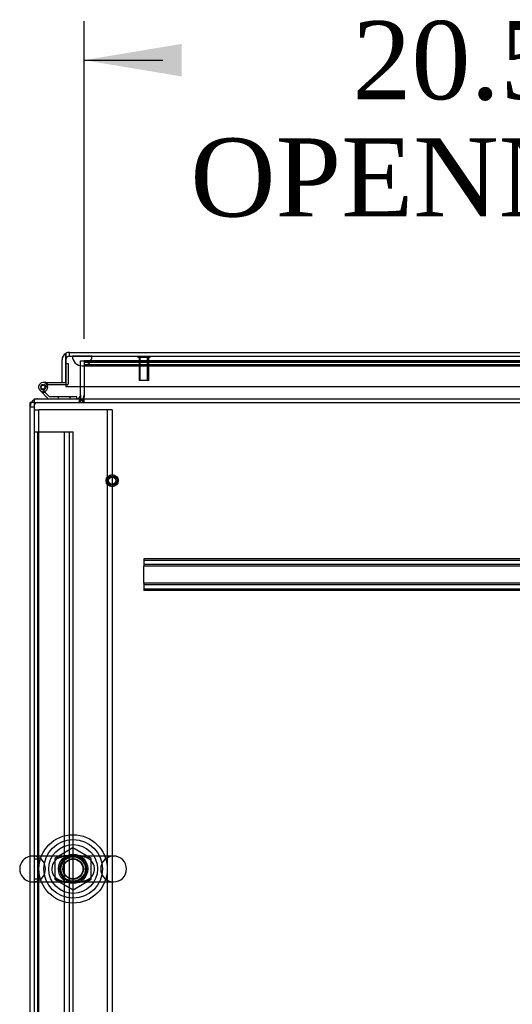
# Model space of a CAD drawing. Header units: inches. Extents: x 1 to 359, y -2 to 239.
# Tile 18 of 99: x 99 to 111, y 26 to 51. Entities that reach past the tile are written whole.
import ezdxf
from ezdxf.enums import TextEntityAlignment as Align
from ezdxf.lldxf.tags import DXFTag

# ---------------------------------------------------------------- set-up
doc = ezdxf.new("R2010")
doc.units = ezdxf.units.IN
doc.header["$MEASUREMENT"] = 0
for name, color, linetype in [('COM50677-1', 7, 'Continuous'), ('COM53964-2', 7, 'Continuous'), ('COM54746-60', 7, 'Continuous'), ('COM70215', 7, 'Continuous'), ('COM70220', 7, 'Continuous'), ('COM71195-6', 7, 'Continuous'), ('COM71197-1', 7, 'Continuous'), ('COM71302-1', 7, 'Continuous'), ('COM71303-1', 7, 'Continuous'), ('Default', 7, 'Continuous'), ('NTS18024', 7, 'Continuous'), ('SCS86414', 7, 'Continuous'), ('STD26258', 7, 'Continuous'), ('WAF25377', 7, 'Continuous'), ('WAM254785', 7, 'Continuous')]:
    doc.layers.add(name, color=color, linetype=linetype)
doc.styles.add('SEACAD_Times_New_Roman', font='times.ttf')
tags = doc.linetypes.add('HIDDEN2', pattern=[0.1875, 0.125, -0.0625]).pattern_tags.tags
tags[6:7] = [DXFTag(74, 4), DXFTag(75, 0), DXFTag(340, '0'), DXFTag(46, 0.0), DXFTag(50, 0.0), DXFTag(44, 0.0), DXFTag(45, 0.0)]
tags[4:5] = [DXFTag(74, 4), DXFTag(75, 0), DXFTag(340, '0'), DXFTag(46, 0.0), DXFTag(50, 0.0), DXFTag(44, 0.0), DXFTag(45, 0.0)]
doc.dimstyles.new('HAMMOND_(STH_-_540x360)', dxfattribs={"dimtxt": 2, "dimasz": 2.5, "dimexe": 1, "dimexo": 1, "dimgap": 0.5, "dimtad": 0, "dimtih": 1, "dimtoh": 1, "dimzin": 0, "dimdsep": 46, "dimtxsty": 'SEACAD_Times_New_Roman', "dimblk1": '_SE_FILLED', "dimblk2": '_SE_FILLED', "dimsah": 1, "dimcen": 1, "dimadec": 0, "dimazin": 0, "dimtfac": 0.8, "dimtofl": 0, "dimtmove": 0, "dimatfit": 3, "dimfxl": 1, "dimtolj": 1, "dimtzin": 0, "dimarcsym": 0})

# ---------------------------------------------------------------- blocks, each defined once
blk = doc.blocks.new('SE2')
at = {"layer": 'COM50677-1', "color": 7, "linetype": 'HIDDEN2'}
for p, q in [((98.91, 41.076), (99.035, 41.076)), ((99.095, 41.076), (99.035, 41.076)), ((99.035, 17.576), (99.035, 41.076)), ((100.725, 41.076), (99.095, 41.076)), ((100.785, 41.076), (100.725, 41.076)), ((100.785, 41.076), (100.785, 17.576)), ((100.91, 41.076), (100.785, 41.076)), ((100.91, 41.076), (100.91, 17.576))]:
    blk.add_line(p, q, dxfattribs=at)
blk.add_circle((99.91, 29.326), 0.375, dxfattribs=at)
at = {"layer": 'COM53964-2', "color": 7, "linetype": 'HIDDEN2'}
for p, q in [((98.91, 40.513), (99.048, 40.513)), ((99.005, 18.138), (99.005, 40.513)), ((99.048, 40.513), (99.772, 40.513)), ((99.689, 18.138), (99.689, 40.513)), ((99.772, 40.513), (99.91, 40.513)), ((99.815, 18.138), (99.815, 40.513)), ((99.91, 18.138), (99.91, 40.513)), ((99.005, 29.575), (98.91, 29.575)), ((98.91, 29.075), (99.005, 29.075))]:
    blk.add_line(p, q, dxfattribs=at)
at = {"layer": 'COM54746-60', "color": 7, "linetype": 'Continuous'}
for p, q in [((99.722, 42.258), (99.722, 42.258)), ((99.106, 41.612), (99.301, 41.418)), ((99.21, 41.771), (99.142, 41.771)), ((99.259, 41.654), (99.197, 41.654)), ((99.21, 41.771), (99.722, 41.771)), ((99.246, 41.709), (99.266, 41.709)), ((99.722, 41.709), (99.266, 41.709)), ((99.722, 41.771), (99.722, 41.773)), ((99.275, 41.356), (99.064, 41.567)), ((99.301, 41.418), (99.994, 41.418)), ((99.994, 41.418), (99.994, 41.356))]:
    blk.add_line(p, q, dxfattribs=at)
at = {"layer": 'COM54746-60', "color": 7, "linetype": 'HIDDEN2'}
for p, q in [((99.722, 42.258), (99.784, 42.258)), ((99.784, 42.258), (99.784, 41.734)), ((99.08, 41.641), (99.08, 41.666)), ((99.13, 41.716), (99.155, 41.716)), ((99.155, 41.591), (99.13, 41.591)), ((99.142, 41.709), (99.246, 41.709)), ((99.259, 41.664), (99.197, 41.659)), ((99.205, 41.666), (99.205, 41.641)), ((99.759, 41.709), (99.722, 41.709)), ((99.529, 41.418), (99.529, 41.356)), ((99.833, 41.356), (99.833, 41.418))]:
    blk.add_line(p, q, dxfattribs=at)
at = {"layer": 'COM54746-60', "color": 7, "linetype": 'Continuous'}
blk.add_circle((99.142, 41.654), 0.05, dxfattribs=at)
for radius, start, end in [(0.117, 0, 227.608), (0.055, 0, 228.8041), (0.055, 228.8041, 0), (0.117, 287.0274, 0), (0.135, 24.0421, 60.0736)]:
    blk.add_arc((99.142, 41.654), radius, start, end, dxfattribs=at)
at = {"layer": 'COM54746-60', "color": 7, "linetype": 'HIDDEN2'}
for centre, radius, start, end in [((99.13, 41.666), 0.05, 90, 180), ((99.13, 41.641), 0.05, 180, 270), ((99.155, 41.666), 0.05, 0, 90), ((99.155, 41.641), 0.05, 270, 0), ((99.759, 41.734), 0.025, 270, 0), ((99.142, 41.654), 0.117, 227.608, 287.0274), ((99.142, 41.654), 0.135, 255.0294, 291.0142)]:
    blk.add_arc(centre, radius, start, end, dxfattribs=at)
at = {"layer": 'COM70215', "color": 7, "linetype": 'HIDDEN2'}
for p, q in [((121.222, 37.261), (101.722, 37.261)), ((101.722, 37.261), (101.722, 37.218)), ((121.222, 37.221), (101.722, 37.221)), ((101.722, 37.218), (101.722, 37.116)), ((101.722, 37.116), (101.722, 37.073)), ((121.222, 37.113), (101.722, 37.113)), ((101.722, 36.636), (101.722, 37.073)), ((121.222, 37.073), (101.722, 37.073)), ((121.222, 36.636), (101.722, 36.636)), ((101.722, 36.636), (101.722, 36.593)), ((121.222, 36.596), (101.722, 36.596)), ((101.722, 36.593), (101.722, 36.491)), ((101.722, 36.491), (101.722, 36.448)), ((121.222, 36.488), (101.722, 36.488)), ((121.222, 36.448), (101.722, 36.448))]:
    blk.add_line(p, q, dxfattribs=at)
at = {"layer": 'COM70220', "color": 7, "linetype": 'HIDDEN2'}
for p, q in [((99.894, 42.447), (100.393, 42.447)), ((99.894, 42.446), (99.894, 42.447)), ((99.894, 42.446), (100.393, 42.446)), ((100.143, 42.444), (99.894, 42.446)), ((100.392, 42.446), (100.143, 42.444)), ((100.143, 42.444), (100.393, 42.444)), ((100.392, 42.447), (100.392, 42.446)), ((100.393, 42.447), (120.861, 42.447)), ((100.393, 42.446), (120.861, 42.446)), ((100.393, 42.444), (120.861, 42.444)), ((100.143, 42.198), (100.393, 42.198)), ((100.393, 42.198), (120.861, 42.198))]:
    blk.add_line(p, q, dxfattribs=at)
blk.add_arc((100.143, 42.448), 0.25, 180, 0, dxfattribs=at)
at = {"layer": 'COM71195-6', "color": 7, "linetype": 'Continuous'}
for p, q in [((99.627, 41.773), (99.627, 42.353)), ((99.722, 42.517), (99.722, 42.353)), ((99.722, 42.353), (99.722, 42.517)), ((99.722, 41.773), (99.722, 42.353)), ((99.722, 42.353), (99.722, 41.668)), ((99.817, 42.543), (121.437, 42.543)), ((99.627, 41.773), (99.722, 41.773)), ((99.722, 41.668), (121.532, 41.668))]:
    blk.add_line(p, q, dxfattribs=at)
at = {"layer": 'COM71195-6', "color": 7, "linetype": 'HIDDEN2'}
for q in [(99.817, 42.543), (121.437, 42.448)]:
    blk.add_line((99.817, 42.448), q, dxfattribs=at)
at = {"layer": 'COM71195-6', "color": 7, "linetype": 'Continuous'}
for start, end in [(120, 180), (90, 120)]:
    blk.add_arc((99.817, 42.353), 0.19, start, end, dxfattribs=at)
at = {"layer": 'COM71195-6', "color": 7, "linetype": 'HIDDEN2'}
blk.add_arc((99.817, 42.353), 0.095, 90, 180, dxfattribs=at)
at = {"layer": 'COM71195-6', "color": 7, "linetype": 'Continuous'}
blk.add_ellipse((99.817, 42.353), major_axis=(0, -0.19), ratio=0.999171, start_param=3.141593, end_param=3.665191, dxfattribs=at)
at = {"layer": 'COM71195-6', "color": 7, "linetype": 'HIDDEN2'}
blk.add_ellipse((99.817, 42.353), major_axis=(0, -0.095), ratio=0.999171, start_param=3.141593, end_param=4.712389, dxfattribs=at)
at = {"layer": 'COM71197-1', "color": 7, "linetype": 'HIDDEN2'}
for p, q in [((100.19, 42.323), (100.19, 41.451)), ((98.815, 41.151), (98.91, 41.151))]:
    blk.add_line(p, q, dxfattribs=at)
at = {"layer": 'COM71197-1', "color": 7, "linetype": 'Continuous'}
for p in [(98.815, 17.391), (98.91, 41.261)]:
    blk.add_line(p, (98.815, 41.261), dxfattribs=at)
for centre, radius, start, end in [((99.005, 41.166), 0.19, 120, 150), ((100, 41.451), 0.095, 270, 0)]:
    blk.add_arc(centre, radius, start, end, dxfattribs=at)
at = {"layer": 'COM71197-1', "color": 7, "linetype": 'HIDDEN2'}
for centre, radius, start, end in [((99.005, 41.166), 0.19, 90, 120), ((100, 41.451), 0.19, 270, 0), ((99.005, 41.166), 0.19, 150, 180), ((99.005, 41.166), 0.095, 90, 180)]:
    blk.add_arc(centre, radius, start, end, dxfattribs=at)
at = {"layer": 'COM71302-1', "color": 7, "linetype": 'HIDDEN2'}
for p, q in [((100.19, 42.323), (100.19, 42.323)), ((121.228, 42.323), (100.19, 42.323)), ((120.978, 42.28), (100.19, 42.28)), ((121.228, 42.228), (100.19, 42.228)), ((120.978, 42.187), (100.19, 42.187)), ((100.16, 41.261), (100.16, 41.356)), ((100.19, 41.451), (100.19, 41.404)), ((100.19, 41.261), (100.19, 41.404))]:
    blk.add_line(p, q, dxfattribs=at)
at = {"layer": 'COM71303-1', "color": 7, "linetype": 'HIDDEN2'}
for p, q in [((100.095, 42.323), (120.978, 42.323)), ((100.095, 41.668), (100.095, 42.323)), ((100.065, 41.356), (100.065, 41.261)), ((100.095, 41.356), (100.095, 41.261)), ((98.91, 41.261), (146.78, 41.261))]:
    blk.add_line(p, q, dxfattribs=at)
at = {"layer": 'COM71303-1', "color": 7, "linetype": 'Continuous'}
for p, q in [((100.095, 41.451), (100.095, 41.668)), ((98.91, 41.356), (146.78, 41.356)), ((98.91, 41.356), (98.91, 41.166)), ((100.095, 41.451), (100.095, 41.356)), ((98.91, 41.166), (98.91, 17.486))]:
    blk.add_line(p, q, dxfattribs=at)
at = {"layer": 'NTS18024', "color": 7, "linetype": 'HIDDEN2'}
for p, q in [((99.906, 29.863), (99.445, 29.589)), ((100.375, 29.589), (99.906, 29.863)), ((99.445, 29.589), (99.445, 29.063)), ((100.375, 29.063), (100.375, 29.589)), ((99.445, 29.063), (99.91, 28.791)), ((99.91, 28.791), (100.375, 29.063))]:
    blk.add_line(p, q, dxfattribs=at)
for radius in [0.312, 0.263]:
    blk.add_circle((99.91, 29.326), radius, dxfattribs=at)
at = {"layer": 'SCS86414', "color": 7, "linetype": 'HIDDEN2'}
for p, q in [((99.949, 29.657), (98.875, 29.657)), ((100.946, 29.657), (99.949, 29.657)), ((98.875, 28.994), (99.922, 28.994)), ((99.922, 28.994), (100.946, 28.994))]:
    blk.add_line(p, q, dxfattribs=at)
for radius in [0.625, 0.312, 0.252]:
    blk.add_circle((99.91, 29.326), radius, dxfattribs=at)
at = {"layer": 'SCS86414', "color": 7, "linetype": 'Continuous'}
blk.add_arc((98.875, 29.326), 0.331, 100.3132, 259.6868, dxfattribs=at)
at = {"layer": 'SCS86414', "color": 7, "linetype": 'HIDDEN2'}
for centre, start, end in [((98.875, 29.326), 90, 100.3132), ((98.875, 29.326), 270, 90), ((100.946, 29.326), 90, 270), ((100.946, 29.326), 270, 90), ((98.875, 29.326), 259.6868, 270)]:
    blk.add_arc(centre, 0.331, start, end, dxfattribs=at)
for points, knots in [([(99.432, 29.519), (99.393, 29.471), (99.368, 29.409), (99.36, 29.278), (99.378, 29.213), (99.446, 29.107), (99.493, 29.067), (99.57, 29.026), (99.597, 29.015), (99.652, 29), (99.681, 28.994), (99.738, 28.988), (99.768, 28.987), (99.829, 28.987), (99.861, 28.987), (99.899, 28.988), (99.906, 28.988), (99.912, 28.988)], [0, 0, 0, 0, 0.0625, 0.0625, 0.125, 0.125, 0.1875, 0.1875, 0.21875, 0.21875, 0.25, 0.25, 0.28125, 0.28125, 0.3125, 0.3125, 0.318731, 0.318731, 0.318731, 0.318731]), ([(99.928, 28.988), (99.949, 28.987), (99.969, 28.987), (100.02, 28.986), (100.05, 28.987), (100.139, 28.992), (100.194, 29.003), (100.3, 29.048), (100.35, 29.083), (100.427, 29.18), (100.453, 29.241), (100.461, 29.372), (100.443, 29.438), (100.393, 29.517), (100.372, 29.541), (100.327, 29.581), (100.303, 29.597), (100.225, 29.639), (100.17, 29.653), (100.083, 29.663), (100.054, 29.664), (99.993, 29.665), (99.961, 29.664), (99.897, 29.663), (99.863, 29.664), (99.801, 29.665), (99.771, 29.665), (99.683, 29.659), (99.627, 29.648), (99.521, 29.603), (99.471, 29.568), (99.432, 29.519)], [0.3238082, 0.3238082, 0.3238082, 0.3238082, 0.34375, 0.34375, 0.375, 0.375, 0.4375, 0.4375, 0.5, 0.5, 0.5625, 0.5625, 0.625, 0.625, 0.65625, 0.65625, 0.6875, 0.6875, 0.75, 0.75, 0.78125, 0.78125, 0.8125, 0.8125, 0.84375, 0.84375, 0.875, 0.875, 0.9375, 0.9375, 1, 1, 1, 1]), ([(99.524, 29.597), (99.536, 29.604), (99.55, 29.61), (99.616, 29.638), (99.674, 29.649), (99.763, 29.656), (99.793, 29.657), (99.833, 29.657), (99.843, 29.657), (99.853, 29.657)], [0.0469867, 0.0469867, 0.0469867, 0.0469867, 0.0625, 0.0625, 0.125, 0.125, 0.15625, 0.15625, 0.1659345, 0.1659345, 0.1659345, 0.1659345]), ([(99.95, 29.657), (100.003, 29.657), (100.055, 29.657), (100.163, 29.647), (100.22, 29.634), (100.288, 29.602), (100.303, 29.594), (100.317, 29.585)], [0.1975125, 0.1975125, 0.1975125, 0.1975125, 0.25, 0.25, 0.3125, 0.3125, 0.3299994, 0.3299994, 0.3299994, 0.3299994]), ([(100.323, 29.07), (100.303, 29.057), (100.281, 29.045), (100.204, 29.013), (100.147, 29.002), (100.028, 28.993), (99.965, 28.995), (99.868, 28.994), (99.836, 28.994), (99.774, 28.995), (99.744, 28.996), (99.655, 29.005), (99.599, 29.018), (99.512, 29.059), (99.48, 29.08), (99.452, 29.106)], [0.5366041, 0.5366041, 0.5366041, 0.5366041, 0.5625, 0.5625, 0.625, 0.625, 0.6875, 0.6875, 0.71875, 0.71875, 0.75, 0.75, 0.8125, 0.8125, 0.8518177, 0.8518177, 0.8518177, 0.8518177])]:
    blk.add_open_spline(points, degree=3, knots=knots, dxfattribs=at)
blk.add_open_spline([(99.452, 29.545), (99.462, 29.555), (99.474, 29.564), (99.486, 29.573)], degree=3, dxfattribs=at)
at = {"layer": 'STD26258', "color": 7, "linetype": 'HIDDEN2'}
for p, q in [((101.566, 42.448), (101.566, 42.416)), ((101.879, 42.416), (101.566, 42.416)), ((101.597, 42.416), (101.597, 41.823)), ((101.628, 41.823), (101.628, 42.416)), ((101.817, 41.823), (101.817, 42.416)), ((101.847, 41.823), (101.847, 42.416)), ((101.879, 42.416), (101.879, 42.448)), ((101.847, 41.823), (101.597, 41.823))]:
    blk.add_line(p, q, dxfattribs=at)
for radius in [0.156, 0.125, 0.0944]:
    blk.add_circle((100.91, 39.261), radius, dxfattribs=at)
at = {"layer": 'WAF25377', "color": 7, "linetype": 'HIDDEN2'}
for radius in [0.875, 0.34]:
    blk.add_circle((99.91, 29.326), radius, dxfattribs=at)
at = {"layer": 'WAM254785', "color": 7, "linetype": 'HIDDEN2'}
for radius in [0.75, 0.312]:
    blk.add_circle((99.91, 29.326), radius, dxfattribs=at)
blk = doc.blocks.new('DMBLK13')
at = {"layer": 'Default', "linetype": 'Continuous', "transparency": 16777216}
for points in [[(102.69, 50.436), (100.19, 50.02), (102.69, 49.603)], [(118.241, 50.436), (118.241, 49.603), (120.741, 50.02)]]:
    blk.add_hatch(color=7, dxfattribs=at).paths.add_polyline_path(points)
at = {"layer": 'Default', "color": 7, "linetype": 'Continuous', "transparency": 16777216}
for p, q in [((100.19, 42.887), (100.19, 51.02)), ((120.741, 42.792), (120.741, 51.02)), ((100.19, 50.02), (102.207, 50.02)), ((118.725, 50.02), (120.741, 50.02))]:
    blk.add_line(p, q, dxfattribs=at)
at = {"layer": 'Default', "color": 7, "linetype": 'Continuous', "transparency": 16777216, "style": 'SEACAD_Times_New_Roman'}
for s, p in [('20.55', (107.054, 51.02)), ('OPENNING', (102.907, 48.02))]:
    blk.add_text(s, height=2, dxfattribs=at).set_placement(p, align=Align.TOP_LEFT)
blk = doc.blocks.new('_SE_FILLED')
at = {"color": 0}
blk.add_line((0, 0), (-1, 0), dxfattribs=at)
blk.add_solid([(0, 0), (-1, -0.1665), (-1, 0.1665), (0, 0)], dxfattribs=at)

msp = doc.modelspace()

# ---------------------------------------------------------------- block references
at = {"layer": 'Default'}
msp.add_blockref('SE2', (0, 0), dxfattribs=at)

# ---------------------------------------------------------------- dimensions: what is measured, and where the dimension line sits
at = {"layer": 'Default', "color": 7, "linetype": 'Continuous'}
dim = msp.add_linear_dim(base=(100.19, 50.02), p1=(100.19, 41.887), p2=(120.741, 41.792), angle=359.7351, text='\\A1;<>\\POPENNING', dimstyle='HAMMOND_(STH_-_540x360)', dxfattribs=at)
dim.commit()
dim.dimension.update_dxf_attribs({"geometry": 'DMBLK13', "text_midpoint": (110.466, 50.02), "dimtype": 161})

doc.saveas('drawing.dxf')
